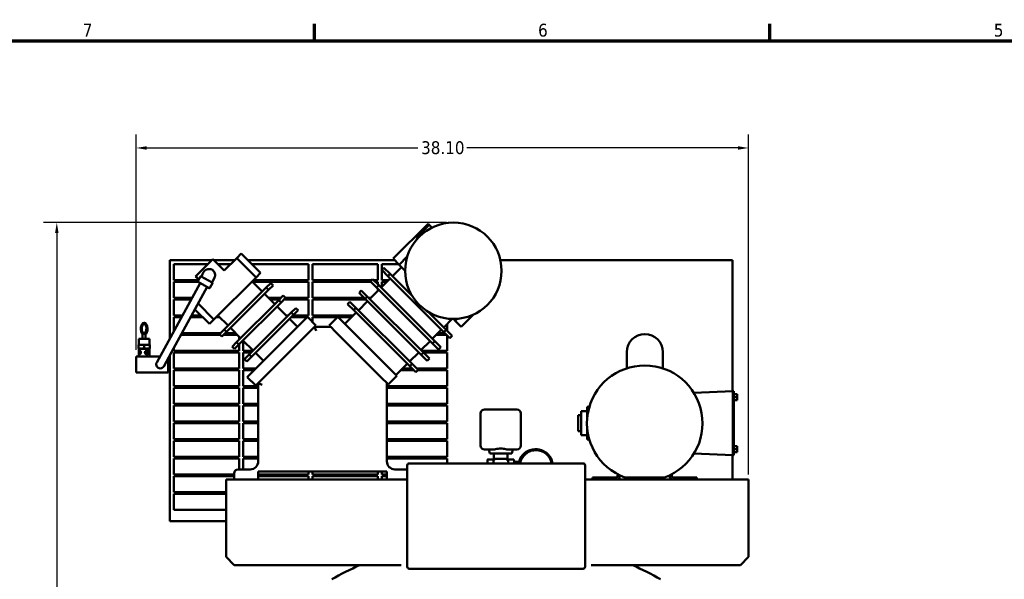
# Model space of a CAD drawing. Header units: inches. Extents: x 1 to 226, y 4 to 143.
# Tile 31 of 46: x 38 to 100, y 106 to 141. Entities that reach past the tile are written whole.
import ezdxf

# ---------------------------------------------------------------- set-up
doc = ezdxf.new("R2010")
doc.units = ezdxf.units.IN
doc.header["$LTSCALE"] = 6.666667
doc.header["$MEASUREMENT"] = 0
for name, color, linetype, lineweight in [('Border (ANSI)', 7, 'Continuous', 70), ('Dimension (ANSI)', 7, 'Continuous', 25), ('Visible (ANSI)', 7, 'Continuous', 50)]:
    doc.layers.add(name, color=color, linetype=linetype, lineweight=lineweight)
doc.styles.add('Note Text (ANSI)', font='tahoma.ttf')
doc.dimstyles.new('Default (ANSI)', dxfattribs={"dimscale": 6.666667, "dimtxt": 0.12, "dimasz": 0.098425, "dimexe": 0.125, "dimexo": 0.0625, "dimgap": 0.031496, "dimtad": 0, "dimtih": 1, "dimtoh": 1, "dimrnd": 1e-08, "dimzin": 4, "dimdsep": 46, "dimtxsty": 'Note Text (ANSI)', "dimcen": 0.09, "dimdle": 0.393701, "dimclrd": 256, "dimclre": 256, "dimclrt": 256, "dimadec": 0, "dimazin": 1, "dimtfac": 1, "dimtofl": 0, "dimtmove": 0, "dimatfit": 3, "dimfxl": 1, "dimtolj": 1, "dimtzin": 4, "dimlwd": -1, "dimlwe": -1, "dimarcsym": 0})

# ---------------------------------------------------------------- blocks, each defined once
blk = doc.blocks.new('Borders Default Border')
at = {"layer": 'Border (ANSI)'}
for p, q in [((8.5, 21), (8.5, 21.16)), ((12.75, 21), (12.75, 21.16))]:
    blk.add_line(p, q, dxfattribs=at)
at = {"layer": 'Border (ANSI)', "flags": 128}
blk.add_lwpolyline([(0.5, 1), (0.5, 21), (33.5, 21), (33.5, 1), (0.5, 1)], dxfattribs=at)
at = {"layer": 'Border (ANSI)', "char_height": 0.12, "attachment_point": 7, "style": 'Note Text (ANSI)'}
for s, insert in [('7', (6.3378, 21.04)), ('6', (10.5867, 21.0375)), ('5', (14.8399, 21.0375))]:
    blk.add_mtext(s, dxfattribs=dict(at, insert=insert))
blk = doc.blocks.new('*D10')
at = {"layer": 'Defpoints', "color": 0, "transparency": 16777216}
for p in [(40.635, 128.687), (65.307, 128.687), (55.444, 58.587)]:
    blk.add_point(p, dxfattribs=at)
at = {"layer": 'Dimension (ANSI)', "transparency": 16777216}
for p, q in [((64.89, 128.687), (39.801, 128.687)), ((40.635, 128.031), (40.635, 94.263)), ((40.635, 59.243), (40.635, 93.01)), ((55.028, 58.587), (39.801, 58.587))]:
    blk.add_line(p, q, dxfattribs=at)
for points in [[(40.525, 128.031), (40.744, 128.031), (40.635, 128.687)], [(40.525, 59.243), (40.744, 59.243), (40.635, 58.587)]]:
    blk.add_solid(points, dxfattribs=at)
at = {"layer": 'Dimension (ANSI)', "transparency": 16777216, "insert": (39.316, 94.053), "char_height": 0.8, "attachment_point": 1, "style": 'Note Text (ANSI)'}
blk.add_mtext('\\A1;70.10', dxfattribs=at)
blk = doc.blocks.new('*D13')
at = {"layer": 'Defpoints', "color": 0, "transparency": 16777216}
for p in [(83.669, 133.331), (45.569, 120.357), (83.669, 112.586)]:
    blk.add_point(p, dxfattribs=at)
at = {"layer": 'Dimension (ANSI)', "transparency": 16777216}
for p, q in [((45.569, 120.773), (45.569, 134.164)), ((83.669, 113.003), (83.669, 134.164)), ((46.225, 133.331), (63.09, 133.331)), ((83.013, 133.331), (66.149, 133.331))]:
    blk.add_line(p, q, dxfattribs=at)
for points in [[(46.225, 133.44), (46.225, 133.221), (45.569, 133.331)], [(83.013, 133.44), (83.013, 133.221), (83.669, 133.331)]]:
    blk.add_solid(points, dxfattribs=at)
at = {"layer": 'Dimension (ANSI)', "transparency": 16777216, "insert": (63.3, 133.749), "char_height": 0.8, "attachment_point": 1, "style": 'Note Text (ANSI)'}
blk.add_mtext('\\A1;38.10', dxfattribs=at)

msp = doc.modelspace()

# ---------------------------------------------------------------- linework, layer by layer
at = {"layer": 'Visible (ANSI)'}
for p, q in [((61.558, 126.441), (63.733, 128.615)), ((63.012, 127.744), (63.808, 128.54)), ((63.808, 128.54), (63.733, 128.615)), ((63.808, 128.54), (63.973, 128.374)), ((63.07, 127.686), (63.012, 127.744)), ((47.669, 126.348), (47.669, 121.477)), ((50.283, 126.348), (47.669, 126.348)), ((50.338, 126.403), (49.28, 125.345)), ((50.338, 126.403), (50.341, 126.406)), ((51.045, 125.695), (50.338, 126.403)), ((51.048, 125.698), (50.341, 126.406)), ((51.697, 126.348), (50.398, 126.348)), ((51.827, 126.477), (51.045, 125.695)), ((52.108, 126.759), (51.827, 126.477)), ((53.029, 125.275), (51.827, 126.477)), ((53.31, 125.557), (52.108, 126.759)), ((61.651, 126.348), (52.519, 126.348)), ((61.558, 126.441), (61.934, 126.065)), ((61.934, 126.065), (62.44, 126.571)), ((82.669, 126.348), (68.233, 126.348)), ((82.669, 118.197), (82.669, 126.348)), ((47.919, 126.098), (50.033, 126.098)), ((47.919, 125.098), (47.919, 126.098)), ((50.648, 126.098), (51.447, 126.098)), ((52.769, 126.098), (56.294, 126.098)), ((56.294, 126.098), (56.294, 125.098)), ((56.544, 126.098), (60.607, 126.098)), ((56.544, 125.098), (56.544, 126.098)), ((60.607, 126.098), (60.607, 125.098)), ((60.851, 125.734), (60.992, 125.875)), ((60.851, 125.734), (61.227, 125.358)), ((60.857, 126.098), (61.901, 126.098)), ((60.857, 125.739), (60.857, 126.098)), ((60.857, 125.098), (60.857, 125.728)), ((61.368, 125.499), (60.992, 125.875)), ((61.523, 125.345), (62.088, 125.91)), ((61.934, 126.065), (62.307, 125.692)), ((49.448, 125.098), (47.919, 125.098)), ((47.919, 124.998), (49.415, 124.998)), ((47.919, 123.998), (47.919, 124.998)), ((49.274, 125.338), (49.28, 125.345)), ((49.471, 125.141), (49.274, 125.338)), ((49.476, 125.149), (49.28, 125.345)), ((49.28, 125.345), (49.28, 125.345)), ((49.412, 125.034), (49.572, 125.326)), ((49.426, 124.988), (50.113, 124.613)), ((50.305, 124.964), (49.617, 125.339)), ((50.41, 122.657), (53.029, 125.275)), ((53.417, 124.39), (52.78, 125.027)), ((52.809, 124.998), (56.294, 124.998)), ((56.294, 125.098), (52.852, 125.098)), ((53.029, 125.275), (53.31, 125.557)), ((56.294, 124.998), (56.294, 123.998)), ((60.216, 125.098), (56.544, 125.098)), ((56.544, 124.998), (60.172, 124.998)), ((56.544, 123.998), (56.544, 124.998)), ((60.144, 125.026), (60.285, 125.168)), ((60.144, 125.026), (60.52, 124.651)), ((60.661, 124.792), (60.285, 125.168)), ((60.607, 125.098), (60.355, 125.098)), ((60.455, 124.998), (60.607, 124.998)), ((60.607, 124.998), (60.607, 124.847)), ((60.816, 124.638), (61.381, 125.203)), ((61.276, 125.098), (60.857, 125.098)), ((60.857, 124.678), (60.857, 124.998)), ((60.857, 124.998), (61.176, 124.998)), ((61.227, 125.358), (61.368, 125.499)), ((61.227, 125.358), (64.718, 121.867)), ((62.75, 124.118), (61.368, 125.499)), ((49.55, 124.92), (47.329, 120.854)), ((49.989, 124.681), (47.768, 120.614)), ((49.987, 124.638), (49.939, 124.59)), ((49.981, 124.631), (49.968, 124.643)), ((49.987, 124.638), (49.973, 124.652)), ((50.158, 124.626), (50.318, 124.919)), ((53.665, 124.639), (51.047, 122.02)), ((51.188, 121.879), (53.807, 124.497)), ((53.947, 124.921), (53.665, 124.639)), ((53.807, 124.497), (53.665, 124.639)), ((53.807, 124.497), (54.088, 124.779)), ((54.088, 124.779), (53.947, 124.921)), ((59.437, 124.319), (59.578, 124.461)), ((59.954, 124.085), (59.578, 124.461)), ((60.109, 123.93), (60.674, 124.496)), ((60.52, 124.651), (60.661, 124.792)), ((60.52, 124.651), (64.011, 121.16)), ((60.607, 124.564), (60.607, 124.428)), ((64.152, 121.301), (60.661, 124.792)), ((49.046, 123.998), (47.919, 123.998)), ((47.919, 123.898), (48.992, 123.898)), ((47.919, 122.898), (47.919, 123.898)), ((54.443, 123.861), (51.825, 121.243)), ((54.194, 123.612), (53.558, 124.249)), ((54.58, 123.998), (53.809, 123.998)), ((53.909, 123.898), (54.48, 123.898)), ((54.725, 124.143), (54.443, 123.861)), ((54.584, 123.72), (54.443, 123.861)), ((54.584, 123.72), (54.866, 124.001)), ((54.866, 124.001), (54.725, 124.143)), ((54.763, 123.898), (56.294, 123.898)), ((56.294, 123.998), (54.863, 123.998)), ((56.294, 123.898), (56.294, 122.898)), ((59.758, 123.998), (56.544, 123.998)), ((56.544, 123.898), (59.858, 123.898)), ((56.544, 122.898), (56.544, 123.898)), ((58.73, 123.612), (58.871, 123.754)), ((59.247, 123.378), (58.871, 123.754)), ((59.401, 123.223), (59.967, 123.789)), ((59.437, 124.319), (59.813, 123.944)), ((59.813, 123.944), (59.954, 124.085)), ((59.813, 123.944), (63.304, 120.452)), ((63.445, 120.594), (59.954, 124.085)), ((60.176, 123.998), (60.041, 123.998)), ((50.129, 122.375), (49.224, 123.28)), ((50.41, 122.657), (49.423, 123.644)), ((51.966, 121.101), (54.584, 123.72)), ((54.972, 122.835), (54.336, 123.471)), ((55.503, 123.365), (55.221, 123.083)), ((55.362, 122.942), (55.644, 123.224)), ((55.644, 123.224), (55.503, 123.365)), ((58.73, 123.612), (59.105, 123.237)), ((59.105, 123.237), (59.247, 123.378)), ((59.105, 123.237), (62.597, 119.745)), ((62.738, 119.887), (59.247, 123.378)), ((64.859, 122.008), (63.738, 123.13)), ((48.445, 122.898), (47.919, 122.898)), ((47.919, 122.798), (48.391, 122.798)), ((47.919, 121.934), (47.919, 122.798)), ((48.961, 122.798), (49.705, 122.798)), ((49.605, 122.898), (49.015, 122.898)), ((50.129, 122.375), (50.41, 122.657)), ((50.552, 122.798), (50.766, 122.798)), ((50.666, 122.898), (50.652, 122.898)), ((51.295, 122.269), (50.659, 122.905)), ((52.48, 119.069), (56.227, 122.817)), ((55.221, 123.083), (52.602, 120.465)), ((52.744, 120.323), (55.362, 122.942)), ((55.036, 122.898), (54.909, 122.898)), ((55.609, 122.198), (55.114, 122.693)), ((55.218, 122.798), (56.208, 122.798)), ((55.362, 122.942), (55.221, 123.083)), ((56.294, 122.898), (55.318, 122.898)), ((56.758, 122.287), (56.227, 122.817)), ((56.246, 122.798), (56.294, 122.798)), ((56.294, 122.798), (56.294, 122.75)), ((59.076, 122.898), (56.544, 122.898)), ((56.544, 122.798), (58.092, 122.798)), ((56.544, 122.5), (56.544, 122.798)), ((57.581, 122.287), (58.111, 122.817)), ((58.111, 122.817), (61.788, 119.14)), ((58.13, 122.798), (58.976, 122.798)), ((58.553, 122.375), (59.26, 123.082)), ((64.705, 122.163), (65.23, 122.688)), ((65.312, 122.687), (65.425, 122.574)), ((65.425, 122.574), (65.548, 122.697)), ((65.425, 122.574), (65.801, 122.198)), ((65.801, 122.198), (66.567, 122.965)), ((46.047, 122.442), (46.091, 122.442)), ((51.047, 122.02), (50.765, 121.739)), ((51.188, 121.879), (51.047, 122.02)), ((52.073, 121.491), (51.437, 122.128)), ((56.669, 122.198), (53.169, 118.698)), ((56.669, 122.198), (56.758, 122.287)), ((56.669, 122.198), (56.773, 121.948)), ((57.669, 122.198), (56.669, 122.198)), ((57.719, 122.148), (57.581, 122.287)), ((57.719, 122.148), (57.919, 121.948)), ((60.919, 118.948), (57.919, 121.948)), ((63.998, 121.456), (64.563, 122.021)), ((64.718, 121.867), (64.859, 122.008)), ((65.235, 121.632), (64.859, 122.008)), ((64.919, 122.377), (64.919, 121.948)), ((46.404, 121.447), (45.734, 121.447)), ((45.734, 121.082), (45.734, 121.447)), ((46.157, 121.827), (45.976, 121.827)), ((45.976, 121.447), (45.976, 121.827)), ((46.092, 121.754), (46.092, 121.703)), ((46.163, 121.447), (46.163, 121.72)), ((46.404, 121.082), (46.404, 121.447)), ((48.36, 121.698), (50.805, 121.698)), ((50.824, 121.798), (48.414, 121.798)), ((50.906, 121.597), (50.765, 121.739)), ((50.906, 121.597), (51.188, 121.879)), ((51.007, 121.698), (51.866, 121.698)), ((51.766, 121.798), (51.107, 121.798)), ((51.982, 121.583), (51.982, 121.4)), ((52.851, 120.713), (52.214, 121.35)), ((52.232, 120.698), (52.232, 121.333)), ((63.291, 120.749), (63.856, 121.314)), ((64.011, 121.16), (64.152, 121.301)), ((64.528, 120.925), (64.152, 121.301)), ((64.24, 121.698), (64.887, 121.698)), ((64.787, 121.798), (64.34, 121.798)), ((64.718, 121.867), (65.094, 121.491)), ((64.919, 121.666), (64.919, 120.698)), ((65.094, 121.491), (65.235, 121.632)), ((45.734, 121.082), (45.725, 121.077)), ((45.725, 121.077), (45.725, 121.046)), ((45.725, 120.867), (45.725, 121.046)), ((45.725, 120.837), (45.725, 120.867)), ((45.734, 120.832), (45.725, 120.837)), ((46.404, 121.082), (45.734, 121.082)), ((46.404, 120.832), (45.734, 120.832)), ((45.734, 120.357), (45.734, 120.832)), ((46.069, 120.867), (46.069, 121.046)), ((46.404, 121.082), (46.413, 121.077)), ((46.404, 120.832), (46.413, 120.837)), ((46.404, 120.357), (46.404, 120.832)), ((46.413, 121.046), (46.413, 121.077)), ((46.413, 121.046), (46.413, 120.867)), ((46.413, 120.867), (46.413, 120.837)), ((47.329, 120.854), (46.85, 119.976)), ((47.919, 120.698), (47.919, 120.891)), ((51.982, 120.698), (47.919, 120.698)), ((51.825, 121.243), (51.543, 120.961)), ((51.684, 120.819), (51.543, 120.961)), ((51.684, 120.819), (51.966, 121.101)), ((51.966, 121.101), (51.825, 121.243)), ((51.982, 121.117), (51.982, 120.698)), ((52.836, 120.698), (52.232, 120.698)), ((64.919, 120.698), (63.341, 120.698)), ((64.011, 121.16), (64.387, 120.784)), ((64.387, 120.784), (64.528, 120.925)), ((45.569, 120.357), (45.569, 119.357)), ((47.057, 120.357), (45.569, 120.357)), ((47.288, 119.737), (47.768, 120.614)), ((47.569, 119.357), (47.569, 120.251)), ((47.669, 120.434), (47.669, 110.098)), ((47.919, 120.598), (51.982, 120.598)), ((47.919, 119.598), (47.919, 120.598)), ((51.982, 120.598), (51.982, 119.598)), ((52.232, 120.598), (52.736, 120.598)), ((52.232, 119.598), (52.232, 120.598)), ((52.602, 120.465), (52.321, 120.183)), ((52.462, 120.042), (52.321, 120.183)), ((52.462, 120.042), (52.744, 120.323)), ((52.744, 120.323), (52.602, 120.465)), ((53.487, 120.077), (52.992, 120.572)), ((62.583, 120.041), (63.149, 120.607)), ((63.14, 120.598), (63.158, 120.598)), ((63.304, 120.452), (63.445, 120.594)), ((63.304, 120.452), (63.679, 120.077)), ((63.441, 120.598), (64.919, 120.598)), ((63.821, 120.218), (63.445, 120.594)), ((63.679, 120.077), (63.821, 120.218)), ((64.919, 120.598), (64.919, 119.598)), ((76.095, 119.614), (76.095, 120.628)), ((78.335, 120.628), (78.335, 119.614)), ((51.982, 119.598), (47.919, 119.598)), ((47.919, 119.498), (51.982, 119.498)), ((47.919, 118.498), (47.919, 119.498)), ((51.982, 119.498), (51.982, 118.498)), ((53.008, 119.598), (52.232, 119.598)), ((52.232, 119.498), (52.908, 119.498)), ((52.232, 118.498), (52.232, 119.498)), ((61.735, 119.193), (62.442, 119.9)), ((62.04, 119.498), (62.844, 119.498)), ((62.744, 119.598), (62.14, 119.598)), ((62.597, 119.745), (62.738, 119.887)), ((62.597, 119.745), (62.972, 119.37)), ((63.114, 119.511), (62.738, 119.887)), ((62.972, 119.37), (63.114, 119.511)), ((64.919, 119.598), (63.027, 119.598)), ((63.101, 119.498), (64.919, 119.498)), ((64.919, 119.498), (64.919, 118.498)), ((45.569, 119.357), (47.569, 119.357)), ((53.01, 118.539), (52.48, 119.069)), ((60.919, 118.948), (61.119, 118.748)), ((61.258, 118.61), (61.788, 119.14)), ((51.982, 118.498), (47.919, 118.498)), ((47.919, 118.398), (51.982, 118.398)), ((47.919, 117.398), (47.919, 118.398)), ((51.982, 118.398), (51.982, 117.398)), ((53.169, 118.498), (52.232, 118.498)), ((52.232, 118.398), (53.169, 118.398)), ((52.232, 117.398), (52.232, 118.398)), ((53.01, 118.539), (53.169, 118.698)), ((53.169, 118.698), (53.169, 113.823)), ((53.169, 118.698), (53.419, 118.595)), ((61.258, 118.61), (61.119, 118.748)), ((61.169, 113.823), (61.169, 118.698)), ((64.919, 118.498), (61.169, 118.498)), ((61.169, 118.398), (64.919, 118.398)), ((64.919, 118.398), (64.919, 117.398)), ((80.27, 118.092), (82.705, 118.198)), ((82.705, 118.198), (82.767, 118.198)), ((82.705, 118.198), (82.705, 117.948)), ((82.705, 114.448), (82.705, 117.948)), ((82.767, 117.948), (82.767, 118.198)), ((82.767, 118.011), (82.955, 118.011)), ((82.767, 117.948), (82.767, 114.448)), ((82.767, 117.823), (82.955, 117.823)), ((82.767, 117.636), (82.955, 117.636)), ((82.955, 118.011), (82.955, 117.823)), ((82.955, 117.823), (82.955, 117.636)), ((51.982, 117.398), (47.919, 117.398)), ((47.919, 117.298), (51.982, 117.298)), ((47.919, 116.298), (47.919, 117.298)), ((51.982, 117.298), (51.982, 116.298)), ((53.169, 117.398), (52.232, 117.398)), ((52.232, 117.298), (53.169, 117.298)), ((52.232, 116.298), (52.232, 117.298)), ((64.919, 117.398), (61.169, 117.398)), ((61.169, 117.298), (64.919, 117.298)), ((64.919, 117.298), (64.919, 116.298)), ((69.254, 117.058), (67.254, 117.058)), ((73.721, 117.223), (73.627, 117.223)), ((73.627, 116.948), (73.627, 117.223)), ((73.771, 117.229), (73.721, 117.227)), ((73.721, 117.045), (73.721, 117.227)), ((67.004, 116.558), (67.004, 116.808)), ((67.004, 116.558), (67.004, 114.808)), ((69.504, 116.808), (69.504, 116.558)), ((69.504, 114.808), (69.504, 116.558)), ((73.065, 116.698), (73.065, 115.698)), ((73.252, 116.698), (73.065, 116.698)), ((73.252, 116.948), (73.252, 115.448)), ((73.627, 116.948), (73.252, 116.948)), ((73.627, 116.948), (73.627, 116.43)), ((51.982, 116.298), (47.919, 116.298)), ((47.919, 116.198), (51.982, 116.198)), ((47.919, 115.198), (47.919, 116.198)), ((51.982, 116.198), (51.982, 115.198)), ((53.169, 116.298), (52.232, 116.298)), ((52.232, 116.198), (53.169, 116.198)), ((52.232, 115.198), (52.232, 116.198)), ((64.919, 116.298), (61.169, 116.298)), ((61.169, 116.198), (64.919, 116.198)), ((64.919, 116.198), (64.919, 115.198)), ((73.627, 115.966), (73.627, 115.448)), ((51.982, 115.198), (47.919, 115.198)), ((53.169, 115.198), (52.232, 115.198)), ((64.919, 115.198), (61.169, 115.198)), ((73.252, 115.698), (73.065, 115.698)), ((73.627, 115.448), (73.252, 115.448)), ((73.627, 115.174), (73.627, 115.448)), ((73.721, 115.174), (73.627, 115.174)), ((73.721, 115.169), (73.721, 115.351)), ((73.771, 115.167), (73.721, 115.169)), ((47.919, 115.098), (51.982, 115.098)), ((47.919, 114.098), (47.919, 115.098)), ((51.982, 115.098), (51.982, 114.098)), ((52.232, 115.098), (53.169, 115.098)), ((52.232, 114.098), (52.232, 115.098)), ((61.169, 115.098), (64.919, 115.098)), ((64.919, 115.098), (64.919, 114.098)), ((67.254, 114.558), (67.796, 114.558)), ((67.571, 114.308), (67.504, 114.558)), ((68.712, 114.558), (69.254, 114.558)), ((68.937, 114.308), (69.004, 114.558)), ((70.445, 114.573), (70.403, 114.573)), ((82.767, 114.761), (82.955, 114.761)), ((82.767, 114.573), (82.955, 114.573)), ((82.955, 114.761), (82.955, 114.573)), ((82.955, 114.573), (82.955, 114.386)), ((51.982, 114.098), (47.919, 114.098)), ((47.919, 113.998), (51.982, 113.998)), ((47.919, 112.998), (47.919, 113.998)), ((51.982, 113.998), (51.982, 113.323)), ((53.169, 114.098), (52.232, 114.098)), ((52.232, 113.998), (53.169, 113.998)), ((52.232, 113.323), (52.232, 113.998)), ((64.919, 114.098), (61.169, 114.098)), ((61.169, 113.998), (64.919, 113.998)), ((64.919, 113.998), (64.919, 113.698)), ((67.464, 113.943), (67.76, 113.943)), ((68.937, 114.308), (67.571, 114.308)), ((67.829, 114.308), (67.829, 114.012)), ((67.859, 113.983), (68.649, 113.983)), ((67.872, 113.941), (67.872, 113.983)), ((68.637, 113.941), (68.637, 113.983)), ((68.679, 114.308), (68.679, 114.012)), ((69.044, 113.943), (68.748, 113.943)), ((80.27, 114.304), (82.705, 114.198)), ((82.669, 112.698), (82.669, 114.2)), ((82.705, 114.448), (82.705, 114.198)), ((82.705, 114.198), (82.767, 114.198)), ((82.767, 114.198), (82.767, 114.448)), ((82.767, 114.386), (82.955, 114.386)), ((62.434, 113.573), (62.434, 107.263)), ((73.379, 113.698), (62.559, 113.698)), ((67.831, 113.901), (67.794, 113.901)), ((68.718, 113.901), (68.677, 113.901)), ((69.087, 113.783), (69.088, 113.784)), ((69.091, 113.787), (69.097, 113.787)), ((69.124, 113.751), (69.119, 113.751)), ((69.127, 113.784), (69.127, 113.757)), ((69.149, 113.798), (69.128, 113.798)), ((69.149, 113.798), (69.412, 113.798)), ((69.15, 113.698), (69.15, 113.784)), ((73.504, 107.263), (73.504, 113.573)), ((51.669, 112.998), (47.919, 112.998)), ((47.919, 112.898), (51.669, 112.898)), ((47.919, 111.898), (47.919, 112.898)), ((51.669, 113.073), (51.669, 112.698)), ((52.669, 113.323), (51.919, 113.323)), ((53.169, 112.698), (53.169, 113.198)), ((53.169, 113.198), (61.169, 113.198)), ((56.294, 112.998), (53.169, 112.998)), ((53.169, 112.898), (56.294, 112.898)), ((56.294, 113.198), (56.294, 112.998)), ((56.294, 112.898), (56.294, 112.698)), ((56.544, 112.998), (56.544, 113.198)), ((60.607, 112.998), (56.544, 112.998)), ((56.544, 112.898), (60.607, 112.898)), ((56.544, 112.698), (56.544, 112.898)), ((60.607, 113.198), (60.607, 112.998)), ((60.607, 112.898), (60.607, 112.698)), ((60.857, 112.998), (60.857, 113.198)), ((61.169, 112.998), (60.857, 112.998)), ((60.857, 112.698), (60.857, 112.898)), ((60.857, 112.898), (61.169, 112.898)), ((61.169, 112.698), (61.169, 113.198)), ((62.419, 113.323), (61.669, 113.323)), ((74.34, 112.823), (73.965, 112.823)), ((73.965, 112.823), (73.965, 112.698)), ((74.34, 112.823), (75.496, 112.823)), ((75.527, 112.854), (75.527, 112.941)), ((75.652, 112.941), (75.652, 112.823)), ((78.453, 112.823), (75.976, 112.823)), ((78.777, 112.823), (78.777, 112.941)), ((78.902, 112.854), (78.902, 112.941)), ((78.933, 112.823), (80.09, 112.823)), ((80.465, 112.823), (80.09, 112.823)), ((80.465, 112.823), (80.465, 112.698)), ((51.169, 112.586), (51.169, 112.698)), ((62.434, 112.698), (51.169, 112.698)), ((51.169, 107.868), (51.169, 112.586)), ((83.669, 112.698), (73.504, 112.698)), ((83.669, 112.698), (83.669, 112.586)), ((83.669, 112.586), (83.669, 107.868)), ((51.169, 111.898), (47.919, 111.898)), ((47.919, 111.798), (51.169, 111.798)), ((47.919, 110.798), (47.919, 111.798)), ((51.169, 110.798), (47.919, 110.798)), ((47.669, 110.098), (51.169, 110.098)), ((51.669, 107.368), (51.169, 107.868)), ((83.669, 107.868), (83.169, 107.368)), ((62.066, 107.368), (51.669, 107.368)), ((83.169, 107.368), (73.872, 107.368)), ((62.559, 107.138), (73.379, 107.138))]:
    msp.add_line(p, q, dxfattribs=at)
msp.add_circle((65.307, 125.687), 3, dxfattribs=at)
for centre, radius, start, end in [((49.442, 125.018), 0.0333, 151.35734, 241.35734), ((49.601, 125.31), 0.0333, 61.35734, 151.35734), ((50.129, 124.642), 0.0333, 241.35734, 331.35734), ((50.289, 124.935), 0.0333, 331.35734, 61.35734), ((77.215, 120.628), 1.12, 0, 180), ((47.069, 119.857), 0.25, 151.35734, 331.35734), ((77.215, 116.198), 3.595, 290.14835, 249.85165), ((67.254, 116.808), 0.25, 90, 180), ((69.254, 116.808), 0.25, 0, 90), ((67.254, 114.808), 0.25, 180, 270), ((69.254, 114.808), 0.25, 270, 0), ((67.859, 114.012), 0.0296, 180, 270), ((68.649, 114.012), 0.0296, 270, 0), ((52.669, 113.823), 0.5, 270, 0), ((61.669, 113.823), 0.5, 180, 270), ((62.559, 113.573), 0.125, 90, 180), ((73.379, 113.573), 0.125, 0, 90), ((51.919, 113.073), 0.25, 90, 180), ((62.419, 113.073), 0.25, 86.56019, 90), ((75.496, 112.854), 0.0313, 270, 0), ((75.777, 112.941), 0.25, 162.24489, 180), ((75.527, 112.823), 0.125, 270, 0), ((75.777, 112.941), 0.125, 171.4814, 180), ((77.215, 116.198), 3.435, 259.27533, 280.72467), ((78.652, 112.941), 0.125, 0, 8.5186), ((78.902, 112.823), 0.125, 180, 270), ((78.652, 112.941), 0.25, 0, 17.75511), ((78.933, 112.854), 0.0313, 180, 270), ((67.969, 88.506), 20.681, 114.20903, 119.65296), ((62.559, 107.263), 0.125, 180, 270), ((73.379, 107.263), 0.125, 270, 0), ((67.969, 88.506), 20.681, 60.34704, 65.79097)]:
    msp.add_arc(centre, radius, start, end, dxfattribs=at)
for centre, major_axis, ratio, start_param, end_param in [((46.047, 122.067), (0, -0.375), 0.5, 0.242629, 5.889931), ((46.047, 122.067), (0, -0.325), 0.5, 0.280897, 5.825191), ((46.091, 122.067), (0, 0.325), 0.5, 0.133632, 2.401582), ((46.091, 122.067), (0, -0.375), 0.5, 0.242629, 3.141593), ((70.443, 113.518), (0, 1), 0.999199, 4.893375, 6.282389), ((67.435, 113.518), (0, 0.284), 0.040025, 5.397958, 7.168412), ((68.718, 113.518), (0, 0.382), 0.040025, 5.202346, 6.283185), ((69.128, 113.784), (0, 0.0137), 0.040025, 0, 1.570796), ((69.149, 113.784), (0, 0.0138), 0.040025, 4.712389, 6.283185), ((70.429, 113.518), (0, 1.055), 0.999199, 1.315668, 1.399341)]:
    msp.add_ellipse(centre, major_axis=major_axis, ratio=ratio, start_param=start_param, end_param=end_param, dxfattribs=at)
for points, knots in [([(49.625, 125.335), (49.657, 125.393), (49.688, 125.45), (49.729, 125.525), (49.739, 125.542), (49.759, 125.58), (49.771, 125.602), (49.797, 125.642), (49.81, 125.662), (49.828, 125.685), (49.834, 125.691), (49.843, 125.701), (49.845, 125.703), (49.85, 125.707), (49.853, 125.71), (49.861, 125.716), (49.866, 125.72), (49.877, 125.727), (49.882, 125.73), (49.894, 125.736), (49.901, 125.739), (49.909, 125.743), (49.91, 125.744), (49.912, 125.744), (49.912, 125.744), (49.913, 125.745), (49.913, 125.745), (49.918, 125.747), (49.921, 125.748), (49.932, 125.753), (49.939, 125.756), (49.952, 125.761), (49.958, 125.763), (49.972, 125.768), (49.98, 125.771), (49.997, 125.776), (50.006, 125.778), (50.027, 125.784), (50.04, 125.786), (50.066, 125.791), (50.079, 125.792), (50.102, 125.794), (50.112, 125.795), (50.137, 125.795), (50.152, 125.794), (50.179, 125.792), (50.19, 125.79), (50.21, 125.787), (50.218, 125.785), (50.233, 125.781), (50.239, 125.779), (50.25, 125.776), (50.255, 125.774), (50.274, 125.767), (50.287, 125.76), (50.318, 125.742), (50.334, 125.729), (50.365, 125.701), (50.379, 125.685), (50.412, 125.642), (50.427, 125.615), (50.461, 125.544), (50.475, 125.496), (50.482, 125.435), (50.483, 125.423), (50.483, 125.399), (50.483, 125.386), (50.481, 125.368), (50.48, 125.363), (50.478, 125.352), (50.477, 125.347), (50.473, 125.331), (50.47, 125.32), (50.458, 125.283), (50.446, 125.253), (50.417, 125.191), (50.4, 125.157), (50.368, 125.099), (50.354, 125.073), (50.33, 125.028), (50.319, 125.009), (50.306, 124.986), (50.304, 124.982), (50.301, 124.976), (50.299, 124.973), (50.298, 124.97), (50.297, 124.969), (50.297, 124.969), (50.297, 124.969), (50.297, 124.968), (50.297, 124.968), (50.297, 124.968), (50.297, 124.968), (50.297, 124.968), (50.297, 124.968), (50.297, 124.968)], [0, 0, 0, 0, 0.5, 0.5, 0.65, 0.65, 0.830831, 0.830831, 1.029772, 1.029772, 1.114363, 1.114363, 1.14239, 1.14239, 1.167579, 1.167579, 1.218549, 1.218549, 1.268683, 1.268683, 1.330063, 1.330063, 1.341563, 1.341563, 1.344688, 1.344688, 1.34625, 1.34625, 1.396332, 1.396332, 1.471825, 1.471825, 1.520006, 1.520006, 1.589204, 1.589204, 1.655754, 1.655754, 1.760877, 1.760877, 1.871123, 1.871123, 1.953764, 1.953764, 2.077838, 2.077838, 2.16882, 2.16882, 2.237042, 2.237042, 2.288197, 2.288197, 2.326555, 2.326555, 2.442334, 2.442334, 2.597757, 2.597757, 2.770852, 2.770852, 3.035286, 3.035286, 3.426211, 3.426211, 3.517355, 3.517355, 3.611835, 3.611835, 3.658231, 3.658231, 3.708396, 3.708396, 3.819622, 3.819622, 4.109607, 4.109607, 4.387691, 4.387691, 4.612154, 4.612154, 4.780501, 4.780501, 4.812066, 4.812066, 4.83574, 4.83574, 4.840178, 4.840178, 4.84096, 4.84096, 4.84135, 4.84135, 4.841448, 4.841448, 4.841497, 4.841497, 4.841497, 4.841497]), ([(50.292, 125.757), (50.292, 125.757), (50.292, 125.757), (50.292, 125.757), (50.292, 125.757), (50.292, 125.757), (50.292, 125.757), (50.292, 125.757), (50.292, 125.757), (50.292, 125.757), (50.292, 125.757), (50.292, 125.757), (50.292, 125.757), (50.292, 125.757), (50.292, 125.757), (50.292, 125.757), (50.292, 125.757), (50.292, 125.757), (50.292, 125.757), (50.292, 125.757), (50.292, 125.757), (50.292, 125.757), (50.292, 125.757), (50.292, 125.757), (50.292, 125.757), (50.292, 125.757), (50.289, 125.759), (50.292, 125.757), (50.292, 125.757), (50.292, 125.757), (50.292, 125.757), (50.292, 125.757), (50.293, 125.757), (50.293, 125.757), (50.293, 125.757), (50.293, 125.756), (50.294, 125.756), (50.294, 125.756), (50.294, 125.756), (50.295, 125.756), (50.295, 125.756), (50.296, 125.755), (50.296, 125.755), (50.297, 125.754), (50.297, 125.754), (50.298, 125.754), (50.299, 125.753), (50.3, 125.752), (50.301, 125.752), (50.303, 125.751), (50.304, 125.75), (50.307, 125.748), (50.308, 125.747), (50.312, 125.745), (50.314, 125.744), (50.318, 125.741), (50.321, 125.739), (50.326, 125.735), (50.33, 125.732), (50.337, 125.726), (50.341, 125.723), (50.353, 125.712), (50.361, 125.704), (50.374, 125.69), (50.379, 125.685), (50.39, 125.671), (50.395, 125.664), (50.408, 125.645), (50.415, 125.634), (50.43, 125.608), (50.438, 125.593), (50.45, 125.566), (50.454, 125.555), (50.464, 125.528), (50.468, 125.511), (50.477, 125.476), (50.48, 125.456), (50.483, 125.424), (50.483, 125.412), (50.483, 125.394), (50.483, 125.387), (50.482, 125.375), (50.481, 125.368), (50.479, 125.355), (50.477, 125.349), (50.47, 125.319), (50.463, 125.298), (50.445, 125.253), (50.435, 125.23), (50.414, 125.185), (50.403, 125.163), (50.36, 125.083), (50.328, 125.026), (50.297, 124.968)], [0.126365, 0.126365, 0.126365, 0.126365, 0.2025, 0.2025, 0.3375, 0.3375, 0.4275, 0.4275, 0.4575, 0.4575, 0.671074, 0.671074, 0.813457, 0.813457, 0.908379, 0.908379, 1.034941, 1.034941, 1.077129, 1.077129, 1.189629, 1.189629, 1.339629, 1.339629, 1.364632, 1.364632, 1.389634, 1.389634, 1.390025, 1.390025, 1.390415, 1.390415, 1.391197, 1.391197, 1.392759, 1.392759, 1.394322, 1.394322, 1.396116, 1.396116, 1.398507, 1.398507, 1.401693, 1.401693, 1.405936, 1.405936, 1.411588, 1.411588, 1.419115, 1.419115, 1.429135, 1.429135, 1.442464, 1.442464, 1.460176, 1.460176, 1.483672, 1.483672, 1.514763, 1.514763, 1.555755, 1.555755, 1.645652, 1.645652, 1.705509, 1.705509, 1.78533, 1.78533, 1.891769, 1.891769, 2.037467, 2.037467, 2.134547, 2.134547, 2.270754, 2.270754, 2.42927, 2.42927, 2.518799, 2.518799, 2.569031, 2.569031, 2.617869, 2.617869, 2.679161, 2.679161, 2.917965, 2.917965, 3.12845, 3.12845, 3.31802, 3.31802, 3.818021, 3.818021, 3.818021, 3.818021]), ([(46.136, 121.703), (46.13, 121.703), (46.123, 121.703), (46.116, 121.703), (46.109, 121.703), (46.101, 121.703), (46.092, 121.703)], [-0.0622501, -0.0622501, -0.0622501, -0.0622501, 0, 0, 0, 0.0622501, 0.0622501, 0.0622501, 0.0622501]), ([(45.779, 120.727), (45.771, 120.727), (45.764, 120.723), (45.752, 120.711), (45.748, 120.701), (45.742, 120.679), (45.74, 120.665), (45.738, 120.634), (45.737, 120.617), (45.737, 120.602), (45.737, 120.586), (45.738, 120.569), (45.74, 120.538), (45.742, 120.524), (45.748, 120.502), (45.752, 120.493), (45.764, 120.48), (45.771, 120.477), (45.787, 120.477), (45.796, 120.48), (45.816, 120.493), (45.825, 120.502), (45.842, 120.524), (45.849, 120.538), (45.86, 120.569), (45.862, 120.586), (45.862, 120.617), (45.86, 120.634), (45.849, 120.665), (45.842, 120.679), (45.825, 120.701), (45.816, 120.711), (45.796, 120.723), (45.787, 120.727), (45.779, 120.727)], [-0.483503, -0.483503, -0.483503, -0.483503, -0.362673, -0.362673, -0.241842, -0.241842, -0.120921, -0.120921, 0, 0, 0, 0.120921, 0.120921, 0.241842, 0.241842, 0.362673, 0.362673, 0.483503, 0.483503, 0.604333, 0.604333, 0.725164, 0.725164, 0.846085, 0.846085, 0.967006, 0.967006, 1.087927, 1.087927, 1.208848, 1.208848, 1.329679, 1.329679, 1.450509, 1.450509, 1.450509, 1.450509]), ([(45.834, 120.514), (45.832, 120.525), (45.832, 120.538), (45.831, 120.569), (45.832, 120.586), (45.832, 120.602), (45.832, 120.618), (45.831, 120.635), (45.832, 120.665), (45.832, 120.679), (45.834, 120.689)], [-0.2428455, -0.2428455, -0.2428455, -0.2428455, -0.1225658, -0.1225658, 0, 0, 0, 0.1225658, 0.1225658, 0.2428455, 0.2428455, 0.2428455, 0.2428455]), ([(46.333, 120.602), (46.333, 120.617), (46.331, 120.634), (46.322, 120.665), (46.315, 120.679), (46.299, 120.701), (46.289, 120.711), (46.264, 120.723), (46.25, 120.727), (46.223, 120.727), (46.208, 120.723), (46.179, 120.711), (46.165, 120.701), (46.143, 120.679), (46.133, 120.665), (46.12, 120.634), (46.116, 120.617), (46.116, 120.586), (46.12, 120.569), (46.133, 120.538), (46.143, 120.524), (46.165, 120.502), (46.179, 120.493), (46.208, 120.48), (46.223, 120.477), (46.25, 120.477), (46.264, 120.48), (46.289, 120.493), (46.299, 120.502), (46.315, 120.524), (46.322, 120.538), (46.331, 120.569), (46.333, 120.586), (46.333, 120.602)], [0, 0, 0, 0, 0.120921, 0.120921, 0.241842, 0.241842, 0.362673, 0.362673, 0.483503, 0.483503, 0.604333, 0.604333, 0.725164, 0.725164, 0.846085, 0.846085, 0.967006, 0.967006, 1.087927, 1.087927, 1.208848, 1.208848, 1.329679, 1.329679, 1.450509, 1.450509, 1.57134, 1.57134, 1.69217, 1.69217, 1.813091, 1.813091, 1.934012, 1.934012, 1.934012, 1.934012]), ([(46.237, 120.493), (46.23, 120.499), (46.222, 120.506), (46.207, 120.524), (46.198, 120.538), (46.185, 120.569), (46.181, 120.586), (46.181, 120.602), (46.181, 120.618), (46.185, 120.635), (46.198, 120.665), (46.207, 120.679), (46.222, 120.698), (46.23, 120.705), (46.237, 120.71)], [1.6264799, 1.6264799, 1.6264799, 1.6264799, 1.7125357, 1.7125357, 1.8351015, 1.8351015, 1.9576673, 1.9576673, 1.9576673, 2.0802331, 2.0802331, 2.2027989, 2.2027989, 2.2888547, 2.2888547, 2.2888547, 2.2888547]), ([(46.278, 120.602), (46.278, 120.618), (46.277, 120.635), (46.269, 120.665), (46.263, 120.679), (46.249, 120.701), (46.239, 120.71), (46.222, 120.72), (46.217, 120.722), (46.211, 120.723)], [0, 0, 0, 0, 0.1225658, 0.1225658, 0.2451316, 0.2451316, 0.3672742, 0.3672742, 0.4186099, 0.4186099, 0.4186099, 0.4186099]), ([(45.861, 120.58), (45.86, 120.587), (45.86, 120.595), (45.86, 120.609), (45.86, 120.616), (45.861, 120.623)], [2.8831553, 2.8831553, 2.8831553, 2.8831553, 2.9365009, 2.9365009, 2.9898466, 2.9898466, 2.9898466, 2.9898466]), ([(46.211, 120.48), (46.217, 120.481), (46.222, 120.484), (46.239, 120.493), (46.249, 120.502), (46.263, 120.524), (46.269, 120.538), (46.277, 120.569), (46.278, 120.586), (46.278, 120.602)], [1.5390574, 1.5390574, 1.5390574, 1.5390574, 1.5903931, 1.5903931, 1.7125357, 1.7125357, 1.8351015, 1.8351015, 1.9576673, 1.9576673, 1.9576673, 1.9576673]), ([(46.277, 120.58), (46.276, 120.587), (46.276, 120.595), (46.276, 120.602), (46.276, 120.609), (46.276, 120.616), (46.277, 120.623)], [-0.0531221, -0.0531221, -0.0531221, -0.0531221, 0, 0, 0, 0.0531221, 0.0531221, 0.0531221, 0.0531221]), ([(68.712, 114.558), (68.668, 114.558), (68.621, 114.565), (68.523, 114.585), (68.472, 114.599), (68.365, 114.621), (68.311, 114.63), (68.254, 114.63), (68.198, 114.63), (68.143, 114.621), (68.037, 114.599), (67.985, 114.585), (67.887, 114.565), (67.84, 114.558), (67.796, 114.558)], [9.683286, 9.683286, 9.683286, 9.683286, 10.113571, 10.113571, 10.544574, 10.544574, 10.975576, 10.975576, 10.975576, 11.406579, 11.406579, 11.837582, 11.837582, 12.267867, 12.267867, 12.267867, 12.267867]), ([(70.403, 114.573), (70.291, 114.573), (70.178, 114.555), (69.965, 114.484), (69.864, 114.431), (69.683, 114.297), (69.604, 114.215), (69.475, 114.031), (69.425, 113.928), (69.391, 113.813), (69.389, 113.806), (69.387, 113.798)], [3.141593, 3.141593, 3.141593, 3.141593, 3.461586, 3.461586, 3.781581, 3.781581, 4.101579, 4.101579, 4.421581, 4.421581, 4.443765, 4.443765, 4.443765, 4.443765]), ([(71.483, 113.698), (71.473, 113.76), (71.457, 113.82), (71.397, 113.985), (71.341, 114.084), (71.202, 114.261), (71.118, 114.338), (70.93, 114.461), (70.826, 114.508), (70.629, 114.561), (70.537, 114.573), (70.445, 114.573)], [1.742253, 1.742253, 1.742253, 1.742253, 1.920001, 1.920001, 2.240006, 2.240006, 2.560007, 2.560007, 2.880005, 2.880005, 3.141593, 3.141593, 3.141593, 3.141593]), ([(67.421, 113.698), (67.421, 113.731), (67.422, 113.761), (67.424, 113.82), (67.426, 113.847), (67.429, 113.889), (67.43, 113.904), (67.434, 113.918), (67.434, 113.921), (67.437, 113.927), (67.438, 113.929), (67.442, 113.933), (67.444, 113.936), (67.451, 113.94), (67.455, 113.942), (67.461, 113.943), (67.463, 113.943), (67.464, 113.943)], [5.183344, 5.183344, 5.183344, 5.183344, 5.461969, 5.461969, 5.785549, 5.785549, 6.121506, 6.121506, 6.202346, 6.202346, 6.230503, 6.230503, 6.258523, 6.258523, 6.276477, 6.276477, 6.283185, 6.283185, 6.283185, 6.283185]), ([(67.76, 113.943), (67.764, 113.943), (67.768, 113.942), (67.774, 113.94), (67.777, 113.938), (67.781, 113.935), (67.783, 113.933), (67.786, 113.929), (67.787, 113.928), (67.789, 113.923), (67.79, 113.921), (67.793, 113.911), (67.794, 113.905), (67.797, 113.878), (67.799, 113.852), (67.802, 113.791), (67.803, 113.758), (67.804, 113.713), (67.804, 113.706), (67.804, 113.698)], [0, 0, 0, 0, 0.014452, 0.014452, 0.030294, 0.030294, 0.049613, 0.049613, 0.075942, 0.075942, 0.125274, 0.125274, 0.329404, 0.329404, 0.709448, 0.709448, 1.034927, 1.034927, 1.099842, 1.099842, 1.099842, 1.099842]), ([(67.831, 113.901), (67.835, 113.901), (67.839, 113.901), (67.846, 113.903), (67.85, 113.905), (67.857, 113.91), (67.861, 113.913), (67.866, 113.92), (67.868, 113.924), (67.871, 113.933), (67.872, 113.937), (67.872, 113.941)], [0, 0, 0, 0, 0.0307085, 0.0307085, 0.0634208, 0.0634208, 0.0982608, 0.0982608, 0.133267, 0.133267, 0.1673245, 0.1673245, 0.1673245, 0.1673245]), ([(68.637, 113.941), (68.637, 113.938), (68.637, 113.934), (68.639, 113.926), (68.641, 113.922), (68.646, 113.915), (68.649, 113.912), (68.656, 113.906), (68.66, 113.904), (68.669, 113.901), (68.673, 113.901), (68.677, 113.901)], [0, 0, 0, 0, 0.0305726, 0.0305726, 0.0632095, 0.0632095, 0.0980436, 0.0980436, 0.1330499, 0.1330499, 0.1673241, 0.1673241, 0.1673241, 0.1673241]), ([(68.748, 113.943), (68.744, 113.943), (68.741, 113.942), (68.734, 113.94), (68.732, 113.938), (68.727, 113.935), (68.725, 113.933), (68.722, 113.929), (68.721, 113.928), (68.719, 113.923), (68.718, 113.921), (68.716, 113.913), (68.715, 113.908), (68.714, 113.901)], [0, 0, 0, 0, 0.0144516, 0.0144516, 0.0302945, 0.0302945, 0.0496132, 0.0496132, 0.0759418, 0.0759418, 0.1252737, 0.1252737, 0.2923835, 0.2923835, 0.2923835, 0.2923835]), ([(69.088, 113.698), (69.087, 113.731), (69.086, 113.761), (69.084, 113.82), (69.082, 113.847), (69.079, 113.889), (69.078, 113.904), (69.074, 113.918), (69.074, 113.921), (69.071, 113.927), (69.07, 113.929), (69.067, 113.933), (69.064, 113.936), (69.057, 113.94), (69.053, 113.942), (69.047, 113.943), (69.046, 113.943), (69.044, 113.943)], [5.183344, 5.183344, 5.183344, 5.183344, 5.461969, 5.461969, 5.785549, 5.785549, 6.121506, 6.121506, 6.202346, 6.202346, 6.230503, 6.230503, 6.258523, 6.258523, 6.276477, 6.276477, 6.283185, 6.283185, 6.283185, 6.283185]), ([(70.445, 114.518), (70.338, 114.518), (70.232, 114.501), (70.029, 114.434), (69.934, 114.384), (69.763, 114.256), (69.687, 114.179), (69.565, 114.004), (69.518, 113.907), (69.477, 113.77), (69.468, 113.734), (69.462, 113.698)], [3.141593, 3.141593, 3.141593, 3.141593, 3.4616, 3.4616, 3.781605, 3.781605, 4.101607, 4.101607, 4.421605, 4.421605, 4.531404, 4.531404, 4.531404, 4.531404]), ([(69.088, 113.784), (69.088, 113.784), (69.088, 113.784), (69.088, 113.785), (69.088, 113.785), (69.089, 113.785), (69.089, 113.785), (69.09, 113.786), (69.09, 113.787), (69.091, 113.787), (69.091, 113.787), (69.091, 113.787), (69.091, 113.786), (69.092, 113.786), (69.092, 113.786), (69.092, 113.786), (69.092, 113.786), (69.092, 113.786), (69.092, 113.786), (69.093, 113.785), (69.093, 113.785), (69.093, 113.785), (69.093, 113.784), (69.094, 113.783), (69.094, 113.782), (69.094, 113.781), (69.095, 113.781), (69.095, 113.78), (69.095, 113.78), (69.095, 113.779), (69.096, 113.778), (69.096, 113.776), (69.097, 113.774), (69.097, 113.772), (69.097, 113.771), (69.098, 113.77), (69.098, 113.769), (69.098, 113.768), (69.098, 113.768), (69.098, 113.767), (69.098, 113.766), (69.099, 113.765), (69.099, 113.764), (69.099, 113.76), (69.1, 113.757), (69.1, 113.753), (69.101, 113.752), (69.101, 113.75), (69.101, 113.749), (69.101, 113.747), (69.101, 113.745), (69.102, 113.739), (69.103, 113.735), (69.103, 113.729), (69.103, 113.728), (69.104, 113.726), (69.104, 113.726), (69.104, 113.724), (69.104, 113.723), (69.104, 113.722), (69.104, 113.722), (69.104, 113.718), (69.105, 113.714), (69.105, 113.71), (69.105, 113.708), (69.105, 113.705), (69.106, 113.702), (69.106, 113.699), (69.106, 113.699), (69.106, 113.698)], [3.1225813, 3.1225813, 3.1225813, 3.1225813, 3.1226679, 3.1226679, 3.1362349, 3.1362349, 3.1515447, 3.1515447, 3.2023067, 3.2023067, 3.2221768, 3.2221768, 3.2356295, 3.2356295, 3.2429977, 3.2429977, 3.2516406, 3.2516406, 3.2759158, 3.2759158, 3.2817551, 3.2817551, 3.3147808, 3.3147808, 3.337597, 3.337597, 3.3515339, 3.3515339, 3.3642206, 3.3642206, 3.3882879, 3.3882879, 3.4307785, 3.4307785, 3.4506324, 3.4506324, 3.4588161, 3.4588161, 3.4664281, 3.4664281, 3.4817173, 3.4817173, 3.4945022, 3.4945022, 3.5507959, 3.5507959, 3.5657423, 3.5657423, 3.5794219, 3.5794219, 3.6000412, 3.6000412, 3.6618454, 3.6618454, 3.6730028, 3.6730028, 3.680129, 3.680129, 3.689865, 3.689865, 3.6961998, 3.6961998, 3.7341003, 3.7341003, 3.7480673, 3.7480673, 3.7723507, 3.7723507, 3.7794959, 3.7794959, 3.7794959, 3.7794959]), ([(69.112, 113.698), (69.111, 113.716), (69.109, 113.732), (69.107, 113.751), (69.106, 113.756), (69.104, 113.768), (69.103, 113.774), (69.101, 113.781), (69.1, 113.783), (69.099, 113.786), (69.098, 113.786), (69.097, 113.787), (69.097, 113.787), (69.097, 113.787)], [0.5017957, 0.5017957, 0.5017957, 0.5017957, 0.6890706, 0.6890706, 0.7673795, 0.7673795, 0.9023262, 0.9023262, 0.9878511, 0.9878511, 1.0547132, 1.0547132, 1.0753464, 1.0753464, 1.0753464, 1.0753464]), ([(69.13, 113.698), (69.128, 113.709), (69.127, 113.718), (69.124, 113.737), (69.122, 113.745), (69.12, 113.748), (69.12, 113.748), (69.12, 113.749)], [0.126205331, 0.126205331, 0.126205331, 0.126205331, 0.12890625, 0.12890625, 0.1328125, 0.1328125, 0.132947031, 0.132947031, 0.132947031, 0.132947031]), ([(69.136, 113.698), (69.135, 113.709), (69.134, 113.718), (69.133, 113.726), (69.131, 113.737), (69.129, 113.745), (69.127, 113.748), (69.126, 113.75), (69.125, 113.751), (69.124, 113.751)], [0.126205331, 0.126205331, 0.126205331, 0.126205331, 0.12890625, 0.12890625, 0.12890625, 0.1328125, 0.1328125, 0.1328125, 0.134600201, 0.134600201, 0.134600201, 0.134600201]), ([(69.145, 113.698), (69.144, 113.715), (69.144, 113.729), (69.143, 113.741), (69.142, 113.755), (69.141, 113.764), (69.14, 113.77), (69.139, 113.775), (69.138, 113.776), (69.137, 113.775)], [0.004989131, 0.004989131, 0.004989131, 0.004989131, 0.006751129, 0.006751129, 0.006751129, 0.008788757, 0.008788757, 0.008788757, 0.010575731, 0.010575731, 0.010575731, 0.010575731]), ([(69.412, 113.798), (69.412, 113.798), (69.412, 113.798), (69.412, 113.796), (69.412, 113.795), (69.411, 113.793), (69.411, 113.791), (69.41, 113.788), (69.409, 113.786), (69.409, 113.784)], [-0.21403266, -0.21403266, -0.21403266, -0.21403266, -0.20089679, -0.20089679, -0.18776092, -0.18776092, -0.17412213, -0.17412213, -0.16048334, -0.16048334, -0.16048334, -0.16048334])]:
    msp.add_open_spline(points, degree=3, knots=knots, dxfattribs=at)
for points, weights in [([(45.725, 121.046), (45.897, 121.103), (46.069, 121.046)], [1.64343607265, 1.89767651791, 1.64343607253]), ([(45.725, 120.867), (45.897, 120.81), (46.069, 120.867)], [1.58128310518, 1.82590845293, 1.58128310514]), ([(46.069, 121.046), (46.241, 121.103), (46.413, 121.046)], [1.64343607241, 1.89767651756, 1.64343607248]), ([(46.069, 120.867), (46.241, 120.81), (46.413, 120.867)], [1.58125824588, 1.82587974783, 1.58125824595])]:
    msp.add_rational_spline(points, weights, degree=2, dxfattribs=at)
for points in [[(67.443, 113.698), (67.443, 113.705), (67.443, 113.711), (67.443, 113.717)], [(69.085, 113.779), (69.086, 113.781), (69.087, 113.782), (69.087, 113.783)], [(69.099, 113.785), (69.106, 113.773), (69.113, 113.761), (69.12, 113.749)], [(69.123, 113.751), (69.128, 113.759), (69.132, 113.767), (69.137, 113.775)]]:
    msp.add_open_spline(points, degree=3, dxfattribs=at)

# ---------------------------------------------------------------- block references
at = {"xscale": 6.666666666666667, "yscale": 6.666666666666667, "zscale": 6.666666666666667}
msp.add_blockref('Borders Default Border', (0, 0), dxfattribs=at)

# ---------------------------------------------------------------- dimensions: what is measured, and where the dimension line sits
at = {"layer": 'Dimension (ANSI)'}
for base, p1, p2, angle, override, picture, middle in [((83.669, 133.331), (45.569, 120.357), (83.669, 112.586), 180, {"dimgap": 0.031496, "dimtih": 0, "dimtoh": 0, "dimdec": 2, "dimtol": 0, "dimlim": 0, "dimtp": 0, "dimtm": 0, "dimtdec": 2, "dimatfit": 1}, '*D13', (64.619, 133.331)), ((40.635, 128.687), (55.444, 58.587), (65.307, 128.687), 90, {"dimgap": 0.031496, "dimdec": 2, "dimtol": 0, "dimlim": 0, "dimtp": 0, "dimtm": 0, "dimtdec": 2, "dimatfit": 1}, '*D10', (40.635, 93.637))]:
    dim = msp.add_linear_dim(base=base, p1=p1, p2=p2, angle=angle, dimstyle='Default (ANSI)', override=override, dxfattribs=at)
    dim.commit()
    dim.dimension.update_dxf_attribs({"geometry": picture, "text_midpoint": middle, "dimtype": 160})

doc.saveas('drawing.dxf')
